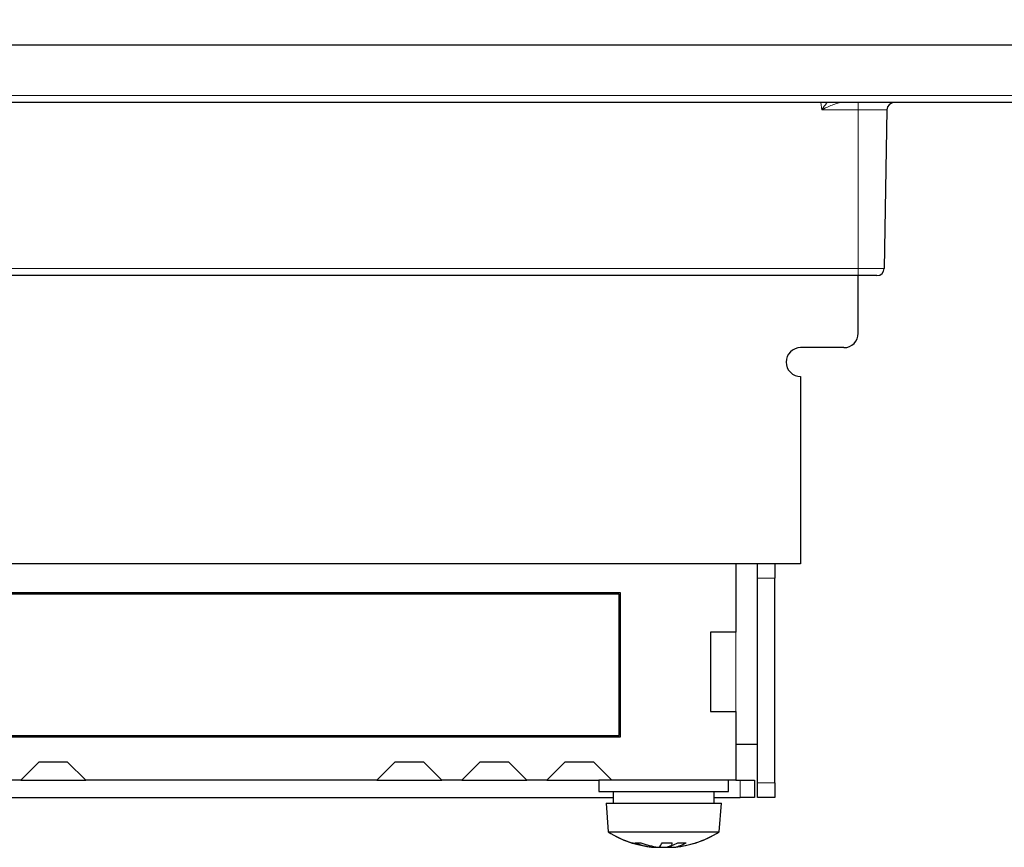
# Paper-space layout 'Blatt3' of a CAD drawing. Header units: millimetres. Extents: x 5 to 418, y 2 to 292.
# Tile 13 of 43: x 273 to 318, y 100 to 138. Entities that reach past the tile are written whole.
import ezdxf

# ---------------------------------------------------------------- set-up
doc = ezdxf.new("R2010")
doc.units = ezdxf.units.MM
doc.layers.add('SLD-0', color=7, linetype='Continuous')
doc.styles.add('SLDTEXTSTYLE1', font='TXT', dxfattribs={"width": 0.605})
doc.dimstyles.new('SLDDIMSTYLE6', dxfattribs={"dimtxt": 3.5, "dimasz": 3.302, "dimexe": 0, "dimexo": 0.0625, "dimgap": 0.875, "dimtad": 1, "dimlfac": 1.5, "dimrnd": 1e-09, "dimzin": 12, "dimdsep": 46, "dimtxsty": 'SLDTEXTSTYLE1', "dimsah": 1, "dimcen": 0.09, "dimadec": 0, "dimazin": 3, "dimtfac": 1, "dimtofl": 0, "dimtmove": 0, "dimatfit": 3, "dimfxl": 1, "dimfrac": 2, "dimtolj": 1, "dimtzin": 12, "dimarcsym": 0})

# ---------------------------------------------------------------- blocks, each defined once
blk = doc.blocks.new('_D_13')
at = {"layer": 'SLD-0', "color": 7}
for p, q in [((137.961, 136.665), (137.961, 269.457)), ((327.961, 136.665), (327.961, 269.457)), ((137.961, 268.457), (327.961, 268.457))]:
    blk.add_line(p, q, dxfattribs=at)
for points in [[(137.961, 268.457), (141.263, 267.949), (141.263, 268.965)], [(327.961, 268.457), (324.659, 268.965), (324.659, 267.949)]]:
    blk.add_solid(points, dxfattribs=at)
at = {"layer": 'SLD-0', "color": 7, "insert": (228.95, 272.969), "char_height": 3.5, "attachment_point": 1, "style": 'SLDTEXTSTYLE1'}
blk.add_mtext('285', dxfattribs=at)

psp = doc.layouts.new('Blatt3')

# ---------------------------------------------------------------- linework, layer by layer
at = {"color": 7, "linetype": 'Continuous', "lineweight": 25}
for p, q in [((141.2939, 136.6645), (324.6272, 136.6645)), ((324.6272, 133.9979), (141.2939, 133.9979)), ((312.9549, 133.6704), (312.8266, 126.3254)), ((311.6272, 125.9979), (154.2939, 125.9979)), ((311.6272, 123.3312), (311.6272, 125.9979)), ((312.4934, 125.9979), (311.6272, 125.9979)), ((310.9606, 122.6645), (308.9606, 122.6645)), ((308.9606, 121.3312), (308.9606, 112.6645)), ((308.9606, 112.6645), (235.0555, 112.6645)), ((305.9606, 112.6645), (305.9606, 109.4979)), ((306.9606, 111.9979), (306.9606, 112.6645)), ((307.7606, 112.6645), (307.7606, 111.9979)), ((306.9606, 102.5312), (306.9606, 111.9979)), ((307.7606, 102.5312), (307.7606, 111.9979)), ((300.6272, 111.3312), (264.6272, 111.3312)), ((300.5606, 111.2645), (264.6939, 111.2645)), ((300.5606, 104.7312), (300.5606, 111.2645)), ((300.6272, 104.6645), (300.6272, 111.3312)), ((305.9606, 109.4979), (304.7939, 109.4979)), ((304.7939, 109.4979), (304.7939, 105.8312)), ((304.7939, 105.8312), (305.9606, 105.8312)), ((305.9606, 105.8312), (305.9606, 102.6645)), ((264.6272, 104.6645), (300.6272, 104.6645)), ((264.6939, 104.7312), (300.5606, 104.7312)), ((305.9606, 104.3312), (306.9606, 104.3312)), ((273.7258, 103.4993), (272.891, 102.6645)), ((275.0591, 103.4993), (273.7258, 103.4993)), ((275.8939, 102.6645), (275.0591, 103.4993)), ((290.1953, 103.4993), (289.3606, 102.6645)), ((291.5287, 103.4993), (290.1953, 103.4993)), ((292.3634, 102.6645), (291.5287, 103.4993)), ((294.1287, 103.4993), (293.2939, 102.6645)), ((295.462, 103.4993), (294.1287, 103.4993)), ((296.2968, 102.6645), (295.462, 103.4993)), ((298.062, 103.4993), (297.2272, 102.6645)), ((299.3953, 103.4993), (298.062, 103.4993)), ((300.2301, 102.6645), (299.3953, 103.4993)), ((272.891, 102.6645), (271.9606, 102.6645)), ((272.891, 102.6645), (275.8939, 102.6645)), ((289.3606, 102.6645), (275.8939, 102.6645)), ((289.3606, 102.6645), (292.3634, 102.6645)), ((293.2939, 102.6645), (292.3634, 102.6645)), ((293.2939, 102.6645), (296.2968, 102.6645)), ((297.2272, 102.6645), (296.2968, 102.6645)), ((297.2272, 102.6645), (299.6272, 102.6645)), ((299.6272, 102.6645), (299.6272, 102.1312)), ((299.6272, 102.6645), (299.6272, 102.1312)), ((300.2484, 102.6645), (299.6272, 102.6645)), ((305.9606, 102.6645), (300.2301, 102.6645)), ((305.6272, 102.1312), (305.6272, 102.6645)), ((305.6272, 102.1312), (305.6272, 102.6645)), ((305.9606, 102.6645), (306.1606, 102.6645)), ((306.1606, 102.6645), (306.8272, 102.6645)), ((306.8272, 102.6645), (306.8272, 101.8645)), ((306.9606, 101.8645), (306.9606, 102.5312)), ((307.7606, 102.5312), (307.7606, 101.8645)), ((299.6272, 102.1312), (305.6272, 102.1312)), ((299.6272, 102.1312), (304.3583, 102.1312)), ((300.2939, 102.1312), (300.2939, 101.5979)), ((300.2939, 102.1312), (300.2939, 101.5979)), ((304.3583, 102.1312), (305.6272, 102.1312)), ((304.9606, 101.5979), (304.9606, 102.1312)), ((304.9606, 101.5979), (304.9606, 102.1312)), ((264.9606, 101.8645), (300.2939, 101.8645)), ((299.9606, 101.5979), (300.0606, 100.2645)), ((299.9606, 101.5979), (300.0606, 100.2645)), ((299.9606, 101.5979), (305.2939, 101.5979)), ((299.9606, 101.5979), (304.166, 101.5979)), ((304.166, 101.5979), (305.2939, 101.5979)), ((304.9606, 101.8645), (306.1606, 101.8645)), ((305.1939, 100.2645), (305.2939, 101.5979)), ((305.1939, 100.2645), (305.2939, 101.5979)), ((306.8272, 101.8645), (306.1606, 101.8645)), ((307.7606, 101.8645), (306.9606, 101.8645)), ((300.0606, 100.2645), (305.1939, 100.2645)), ((300.0606, 100.2645), (304.1083, 100.2645)), ((304.1083, 100.2645), (305.1939, 100.2645)), ((302.0591, 99.5756), (302.058, 99.5654)), ((302.1667, 99.5639), (302.1652, 99.5539)), ((302.1844, 99.5567), (302.184, 99.5539)), ((302.236, 99.5551), (302.2359, 99.5539)), ((302.2611, 99.5575), (302.2607, 99.5539)), ((302.4746, 99.5574), (302.4744, 99.5539)), ((302.5533, 99.5541), (302.5533, 99.5539)), ((302.6407, 99.5552), (302.6407, 99.5539)), ((302.6881, 99.5548), (302.6881, 99.5539)), ((302.6919, 99.554), (302.6919, 99.5539)), ((302.6953, 99.554), (302.6953, 99.5539)), ((302.7064, 99.5651), (302.7067, 99.5539)), ((302.885, 99.5574), (302.8853, 99.5539)), ((302.9137, 99.6143), (302.9195, 99.5539)), ((302.9369, 99.6213), (302.9448, 99.5654)), ((303.0701, 99.5567), (303.0705, 99.5539)), ((303.0885, 99.5593), (303.0893, 99.5539))]:
    psp.add_line(p, q, dxfattribs=at)
at = {"color": 7, "linetype": 'Continuous', "lineweight": 18}
for p, q in [((141.2939, 134.3254), (324.6272, 134.3254)), ((309.9376, 133.6704), (309.8907, 133.9979)), ((311.6272, 133.6704), (311.6272, 133.9979)), ((311.6272, 133.6704), (309.9376, 133.6704)), ((312.9549, 133.6704), (311.6272, 133.6704)), ((311.6272, 126.3254), (311.6272, 133.6704)), ((154.2939, 126.3254), (311.6272, 126.3254)), ((311.6272, 126.3254), (312.8266, 126.3254)), ((311.6272, 126.3254), (311.6272, 125.9979)), ((307.7606, 111.9979), (306.9606, 111.9979)), ((305.9606, 109.4979), (305.9606, 105.8312)), ((306.1606, 101.8645), (306.1606, 102.6645)), ((306.9606, 102.5312), (307.7606, 102.5312))]:
    psp.add_line(p, q, dxfattribs=at)
at = {"color": 7, "linetype": 'Continuous', "lineweight": 25}
for centre, radius, start, end in [((313.2881, 133.6645), 0.3333, 90, 179), ((312.4934, 126.3312), 0.3333, 270, 359), ((310.9606, 123.3312), 0.6667, 270, 0), ((308.9606, 121.9979), 0.6667, 90, 270), ((302.6272, 104.3895), 4.8583, 238.10921, 252.30129), ((302.6272, 104.3895), 4.8583, 238.10921, 263.91372), ((302.6272, 104.3895), 4.8583, 276.08628, 301.89079), ((302.6272, 104.3895), 4.8583, 287.69871, 301.89079), ((301.1692, 99.8223), 0.064, 245.79347, 294.20653), ((302.661, 104.4087), 4.8705, 252.48766, 263.95242), ((301.4289, 101.3711), 1.6128, 265.19865, 274.80135), ((302.4677, 102.7107), 3.1719, 248.27968, 262.57879), ((302.818, 103.0965), 3.5607, 249.37674, 262.6133), ((301.9747, 100.0157), 0.6365, 314.96202, 336.70326), ((302.7917, 104.5351), 4.7767, 267.21039, 272.78961), ((302.3337, 101.5781), 2.0474, 280.55537, 297.61736), ((302.5779, 99.8271), 0.4507, 324.49953, 351.95135), ((302.8295, 101.1844), 1.6479, 280.7366, 300.46302), ((302.6615, 104.3181), 4.7794, 276.05062, 287.66073), ((303.4739, 102.9862), 3.2279, 266.60641, 273.39359), ((304.0856, 99.8197), 0.0615, 280.25165, 294.89943), ((302.2716, 101.0542), 1.5041, 261.83473, 265.9416), ((302.4313, 103.3911), 3.841, 264.88936, 267.45333), ((302.5216, 104.1272), 4.5772, 265.31668, 267.66332), ((302.2416, 100.6356), 1.0857, 274.93289, 279.69239), ((302.736, 104.1688), 4.6188, 265.33286, 267.66391), ((302.2612, 101.0179), 1.468, 274.21559, 278.31933), ((302.385, 102.9722), 3.4222, 272.72614, 275.42868), ((302.5184, 104.1688), 4.6188, 272.33609, 274.66714), ((302.9933, 101.0179), 1.468, 261.68067, 265.78441), ((303.0129, 100.6356), 1.0857, 260.30761, 265.06711), ((303.049, 99.8998), 0.3503, 252.69558, 260.93141), ((302.8232, 103.3911), 3.841, 272.54667, 275.11064), ((303.0406, 99.8572), 0.3072, 279.11915, 288.19526), ((302.9856, 101.0012), 1.4511, 274.13183, 278.31325)]:
    psp.add_arc(centre, radius, start, end, dxfattribs=at)
at = {"color": 7, "linetype": 'Continuous', "lineweight": 18}
for points, knots in [([(309.9376, 133.6704), (309.9384, 133.6715), (310.0137, 133.7743), (310.0984, 133.8947), (310.1767, 133.9897), (310.1835, 133.9979)], [0, 0, 0, 0, 0.0102775, 0.9143349, 1, 1, 1, 1]), ([(310.7904, 133.9979), (310.7561, 133.9935), (310.6834, 133.9843), (310.5133, 133.9232), (310.2654, 133.8201), (310.0587, 133.7257), (309.9392, 133.6711), (309.9376, 133.6704)], [0, 0, 0, 0, 0.1532574, 0.324494, 0.6072853, 0.9947804, 1, 1, 1, 1])]:
    psp.add_open_spline(points, degree=3, knots=knots, dxfattribs=at)

# ---------------------------------------------------------------- dimensions: what is measured, and where the dimension line sits
at = {"layer": 'SLD-0', "color": 7}
dim = psp.add_linear_dim(base=(327.9606, 268.4573), p1=(137.9606, 136.6645), p2=(327.9606, 136.6645), dimstyle='SLDDIMSTYLE6', dxfattribs=at)
dim.commit()
dim.dimension.update_dxf_attribs({"geometry": '_D_13', "text_midpoint": (232.9606, 268.4573), "dimtype": 160})

doc.saveas('drawing.dxf')
